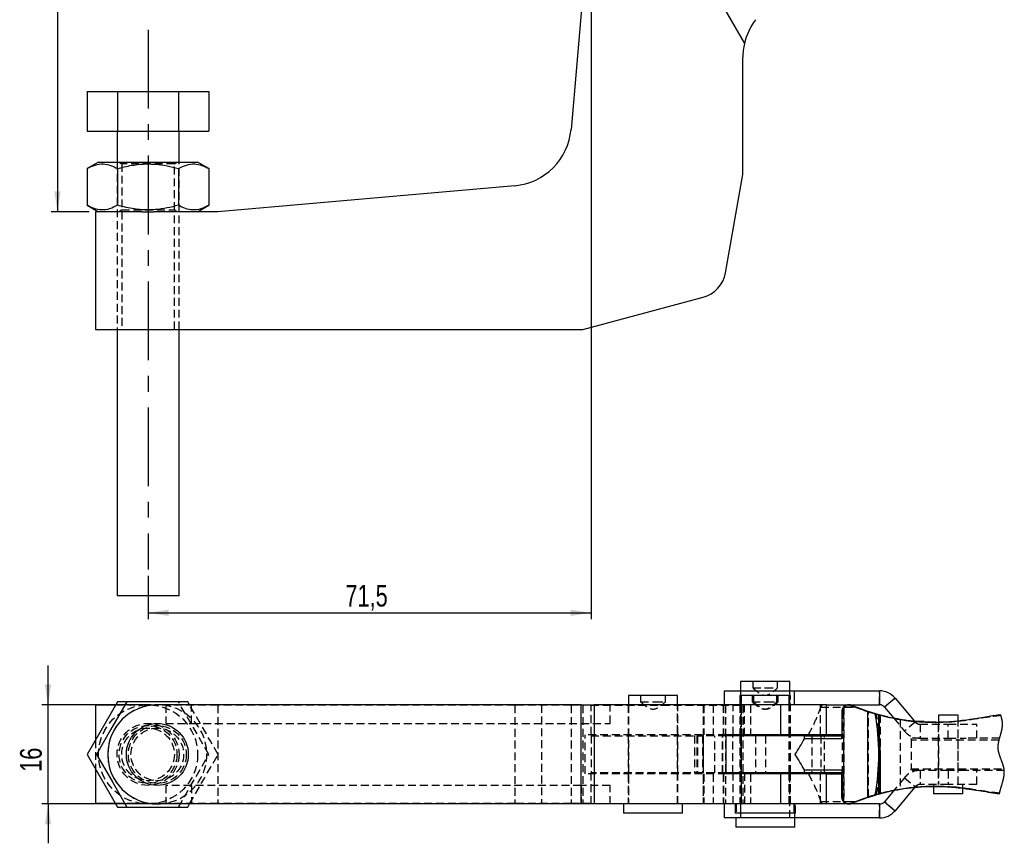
# Model space of a CAD drawing. Extents: x 35 to 398, y 17 to 289.
# Tile 1 of 3: x 35 to 194, y 17 to 150. Entities that reach past the tile are written whole.
import ezdxf

# ---------------------------------------------------------------- set-up
doc = ezdxf.new("R2010")
doc.units = 0
doc.linetypes.add('CENTERX2', pattern=[20.32, 12.7, -2.54, 2.54, -2.54])
doc.linetypes.add('HIDDEN', pattern=[1.905, 1.27, -0.635])
doc.layers.get('0').update_dxf_attribs({"linetype": 'CONTINUOUS'})
doc.styles.add('SLDTEXTSTYLE0', font='TXT', dxfattribs={"width": 0.75})
doc.dimstyles.new('SLDDIMSTYLE0', dxfattribs={"dimtxt": 3.5, "dimasz": 3.302, "dimexe": 0, "dimexo": 0.0625, "dimgap": 0.875, "dimtad": 1, "dimdec": 3, "dimrnd": 1e-09, "dimzin": 12, "dimtxsty": 'SLDTEXTSTYLE0', "dimsah": 1, "dimcen": 0.09, "dimazin": 3, "dimtfac": 1, "dimtdec": 3, "dimtofl": 0, "dimtmove": 0, "dimatfit": 3, "dimtolj": 1, "dimtzin": 12})
doc.dimstyles.new('SLDDIMSTYLE3', dxfattribs={"dimtxt": 3.5, "dimasz": 3.302, "dimexe": 0, "dimexo": 0.0625, "dimgap": 0.875, "dimtad": 1, "dimdec": 3, "dimrnd": 1e-09, "dimzin": 12, "dimtxsty": 'SLDTEXTSTYLE0', "dimsah": 1, "dimcen": 0.09, "dimazin": 3, "dimtfac": 1, "dimtdec": 3, "dimtmove": 0, "dimatfit": 3, "dimtolj": 1, "dimtzin": 12})

# ---------------------------------------------------------------- blocks, each defined once
blk = doc.blocks.new('_D')
at = {"color": 179, "linetype": 'CONTINUOUS'}
for p, q in [((48.39, 212.3), (40.26, 212.3)), ((41.26, 212.3), (41.26, 119.3)), ((46.39, 119.3), (40.26, 119.3))]:
    blk.add_line(p, q, dxfattribs=at)
for points in [[(41.26, 212.3), (40.76, 209), (41.77, 209)], [(41.26, 119.3), (41.77, 122.61), (40.76, 122.61)]]:
    blk.add_solid(points, dxfattribs=at)
at = {"color": 179, "linetype": 'CONTINUOUS', "insert": (36.75, 164.03, 0.1), "char_height": 3.5, "attachment_point": 1, "rotation": 90, "style": 'SLDTEXTSTYLE0'}
blk.add_mtext('93', dxfattribs=at)
blk = doc.blocks.new('_D_2')
at = {"color": 179, "linetype": 'CONTINUOUS'}
for p, q in [((127.39, 168.56), (127.39, 53.57)), ((55.89, 60.57), (55.89, 53.57)), ((55.89, 54.57), (127.39, 54.57))]:
    blk.add_line(p, q, dxfattribs=at)
for points in [[(55.89, 54.57), (59.19, 54.07), (59.19, 55.08)], [(127.39, 54.57), (124.08, 55.08), (124.08, 54.07)]]:
    blk.add_solid(points, dxfattribs=at)
at = {"color": 179, "linetype": 'CONTINUOUS', "insert": (87.74, 59.09, 0.1), "char_height": 3.5, "attachment_point": 1, "style": 'SLDTEXTSTYLE0'}
blk.add_mtext('71,5', dxfattribs=at)
blk = doc.blocks.new('_D_4')
at = {"color": 179, "linetype": 'CONTINUOUS'}
for p, q in [((39.75, 39.73), (39.75, 46.08)), ((56.39, 39.73), (38.75, 39.73)), ((39.75, 23.73), (39.75, 39.73)), ((56.39, 23.73), (38.75, 23.73)), ((39.75, 23.73), (39.75, 17.38))]:
    blk.add_line(p, q, dxfattribs=at)
for points in [[(39.75, 39.73), (40.25, 43.03), (39.24, 43.03)], [(39.75, 23.73), (39.24, 20.43), (40.25, 20.43)]]:
    blk.add_solid(points, dxfattribs=at)
at = {"color": 179, "linetype": 'CONTINUOUS', "insert": (35.23, 28.91, 3.6), "char_height": 3.5, "attachment_point": 1, "rotation": 90, "style": 'SLDTEXTSTYLE0'}
blk.add_mtext('16', dxfattribs=at)

msp = doc.modelspace()

# ---------------------------------------------------------------- linework, layer by layer
at = {"color": 7, "linetype": 'CONTINUOUS'}
for p, q in [((127.3858, 189.3038), (152.133, 146.4405)), ((127.3858, 169.5639), (124.1509, 132.588)), ((151.8859, 125.3038), (151.8859, 144.2309)), ((46.0709, 138.7038), (46.0709, 132.3038)), ((46.0709, 138.7038), (50.9784, 138.7038)), ((50.9784, 138.7038), (50.9784, 132.3038)), ((50.9784, 138.7038), (60.7933, 138.7038)), ((60.7933, 138.7038), (60.7933, 132.3038)), ((60.7933, 138.7038), (65.7008, 138.7038)), ((65.7008, 138.7038), (65.7008, 132.3038)), ((46.0709, 132.3038), (50.9784, 132.3038)), ((50.8858, 132.3038), (50.8858, 127.3038)), ((50.9784, 132.3038), (60.7933, 132.3038)), ((60.7933, 132.3038), (65.7008, 132.3038)), ((60.8858, 127.3038), (60.8858, 132.3038)), ((47.8859, 127.3038), (46.0709, 126.256)), ((47.8859, 127.3038), (63.8859, 127.3038)), ((65.7008, 126.256), (63.8859, 127.3038)), ((46.0709, 126.256), (46.0709, 120.3517)), ((50.9784, 126.256), (50.9784, 120.3517)), ((60.7933, 126.256), (60.7933, 120.3517)), ((65.7008, 126.256), (65.7008, 120.3517)), ((149.0924, 109.4616), (151.8859, 125.3038)), ((115.0605, 123.4976), (67.1257, 119.3038)), ((46.0709, 120.3517), (47.8859, 119.3038)), ((47.3858, 119.3038), (47.3858, 100.3038)), ((54.8878, 119.3038), (47.3858, 119.3038)), ((54.8878, 119.3038), (56.8839, 119.3038)), ((67.1257, 119.3038), (56.8839, 119.3038)), ((63.8859, 119.3038), (65.7008, 120.3517)), ((126.0693, 100.3038), (145.4625, 105.5002)), ((47.3858, 100.3038), (126.0693, 100.3038)), ((50.8858, 100.3038), (50.8858, 57.3038)), ((60.8858, 57.3038), (60.8858, 100.3038)), ((60.8858, 57.3038), (50.8858, 57.3038)), ((151.5208, 43.481), (151.5208, 41.981)), ((159.4583, 43.481), (151.5208, 43.481)), ((159.4583, 41.981), (159.4583, 43.481)), ((148.8896, 41.981), (148.8896, 39.731)), ((148.8896, 41.981), (160.2224, 41.981)), ((160.2224, 39.731), (160.2224, 41.981)), ((160.2224, 41.981), (173.9624, 41.981)), ((173.9624, 41.981), (173.9624, 39.731)), ((50.9784, 40.231), (46.0709, 31.731)), ((52.3753, 40.231), (50.9784, 40.231)), ((62.2933, 40.231), (52.4784, 40.231)), ((125.7927, 39.731), (57.3858, 39.731)), ((62.582, 39.731), (62.2933, 40.231)), ((125.7927, 23.731), (125.7927, 39.731)), ((125.7927, 39.731), (127.8633, 39.731)), ((127.8633, 39.731), (127.8633, 23.731)), ((157.974, 39.731), (127.8633, 39.731)), ((133.4171, 41.231), (133.4171, 39.731)), ((141.3546, 41.231), (133.4171, 41.231)), ((141.3546, 39.731), (141.3546, 41.231)), ((151.4171, 41.231), (151.4171, 39.731)), ((159.3546, 41.231), (151.4171, 41.231)), ((157.974, 39.731), (157.974, 34.881)), ((165.3859, 39.731), (157.974, 39.731)), ((159.3546, 39.731), (159.3546, 41.231)), ((165.3859, 34.881), (165.3859, 39.731)), ((165.3859, 39.731), (168.8183, 39.731)), ((168.968, 39.731), (168.8779, 39.731)), ((168.968, 39.731), (173.9624, 39.731)), ((176.452, 40.8201), (174.7284, 39.3738)), ((176.452, 40.8201), (179.5726, 37.1011)), ((47.3858, 39.6685), (47.3858, 34.0086)), ((50.6536, 39.6685), (47.3858, 39.6685)), ((170.0563, 39.331), (168.0744, 39.331)), ((169.2675, 39.6523), (169.3769, 39.6523)), ((170.0563, 39.331), (169.2675, 39.6523)), ((169.4891, 39.6523), (170.2757, 39.331)), ((173.2556, 38.2483), (170.0563, 39.331)), ((172.1799, 38.6052), (172.1196, 38.6052)), ((172.1196, 38.6052), (173.8676, 38.0891)), ((173.8314, 38.0891), (173.2556, 38.2483)), ((173.8563, 38.1389), (174.0358, 38.0891)), ((174.7284, 39.3738), (176.2343, 37.5792)), ((173.8676, 38.0891), (173.8314, 38.0891)), ((173.8544, 38.1263), (173.9922, 38.0891)), ((173.8676, 38.0891), (173.8676, 25.373)), ((183.4388, 38.081), (183.4388, 36.9182)), ((186.6138, 38.081), (183.4388, 38.081)), ((186.6138, 37.1192), (186.6138, 38.081)), ((157.974, 34.881), (149.1514, 34.881)), ((149.1514, 34.881), (149.1514, 28.581)), ((161.8214, 34.731), (149.1514, 34.731)), ((151.4171, 34.881), (151.4171, 34.731)), ((165.3859, 34.881), (157.974, 34.881)), ((159.3546, 34.731), (159.3546, 34.881)), ((159.4583, 34.731), (159.4583, 34.881)), ((159.562, 34.731), (159.562, 34.881)), ((161.8214, 34.231), (161.8214, 34.731)), ((161.8214, 34.731), (167.8661, 34.731)), ((167.8661, 34.231), (161.8214, 34.231)), ((167.8666, 34.881), (165.3859, 34.881)), ((167.8665, 34.731), (167.8661, 34.231)), ((167.8661, 34.231), (167.8661, 34.731)), ((167.8661, 34.731), (167.8665, 34.731)), ((46.0709, 31.731), (50.9784, 23.231)), ((47.3858, 29.4535), (47.3858, 23.7935)), ((161.8214, 28.731), (149.1514, 28.731)), ((151.4171, 28.731), (151.4171, 28.581)), ((159.3546, 28.581), (159.3546, 28.731)), ((159.4583, 28.581), (159.4583, 28.731)), ((159.562, 28.581), (159.562, 28.731)), ((161.8214, 28.731), (161.8214, 29.231)), ((161.8214, 29.231), (167.8661, 29.231)), ((167.8661, 28.731), (161.8214, 28.731)), ((167.8661, 29.231), (167.8665, 28.731)), ((167.8661, 29.231), (167.8661, 28.731)), ((167.8665, 28.731), (167.8661, 28.731)), ((157.974, 28.581), (149.1514, 28.581)), ((157.974, 28.581), (157.974, 23.731)), ((165.3859, 28.581), (157.974, 28.581)), ((165.3859, 23.731), (165.3859, 28.581)), ((165.3859, 28.581), (167.8666, 28.581)), ((176.2628, 25.9169), (174.7284, 24.0882)), ((179.6002, 26.3939), (176.452, 22.642)), ((182.6513, 26.5451), (182.6513, 25.381)), ((187.4013, 25.381), (187.4013, 26.2521)), ((187.923, 26.196), (188.8289, 26.0829)), ((168.0744, 24.131), (170.0563, 24.131)), ((169.2675, 23.8097), (170.0563, 24.131)), ((170.2757, 24.131), (169.4891, 23.8097)), ((170.0563, 24.131), (173.2556, 25.2138)), ((173.8676, 25.373), (172.1196, 24.8568)), ((172.1196, 24.8568), (172.1799, 24.8568)), ((173.2556, 25.2138), (173.8314, 25.373)), ((173.8314, 25.373), (173.8676, 25.373)), ((173.8366, 25.3309), (173.9922, 25.373)), ((174.0358, 25.373), (173.8563, 25.3231)), ((174.7284, 24.0882), (176.452, 22.642)), ((187.4013, 25.381), (182.6513, 25.381)), ((50.6536, 23.7935), (47.3858, 23.7935)), ((50.9784, 23.231), (52.3753, 23.231)), ((52.4784, 23.231), (62.2933, 23.231)), ((125.7927, 23.731), (57.3858, 23.731)), ((62.2933, 23.231), (62.582, 23.731)), ((127.8633, 23.731), (125.7927, 23.731)), ((157.974, 23.731), (127.8633, 23.731)), ((132.6234, 23.731), (132.6234, 22.231)), ((142.1484, 22.231), (142.1484, 23.731)), ((148.8896, 23.731), (148.8896, 21.481)), ((150.6233, 23.731), (150.6233, 22.231)), ((165.3859, 23.731), (157.974, 23.731)), ((160.1484, 22.231), (160.1484, 23.731)), ((160.2224, 23.731), (160.2224, 21.481)), ((168.8779, 23.731), (165.3859, 23.731)), ((168.8779, 23.731), (168.968, 23.731)), ((173.9624, 23.731), (168.968, 23.731)), ((169.3769, 23.8097), (169.2675, 23.8097)), ((173.9624, 23.731), (173.9624, 21.481)), ((142.1484, 22.231), (132.6234, 22.231)), ((160.2224, 21.481), (148.8896, 21.481)), ((160.1484, 22.231), (150.6233, 22.231)), ((150.7271, 21.481), (150.7271, 19.981)), ((173.9624, 21.481), (160.2224, 21.481)), ((160.2521, 19.981), (160.2521, 21.481)), ((160.2521, 19.981), (150.7271, 19.981))]:
    msp.add_line(p, q, dxfattribs=at)
at = {"color": 179, "linetype": 'CENTERX2'}
msp.add_line((55.8858, 148.6735), (55.8858, 61.5739), dxfattribs=at)
at = {"color": 7, "linetype": 'HIDDEN'}
for p, q in [((50.8858, 127.3038), (50.8858, 100.3038)), ((51.2126, 127.3038), (51.6358, 127.0075)), ((60.1358, 127.0075), (60.5591, 127.3038)), ((60.8858, 100.3038), (60.8858, 127.3038)), ((60.1358, 127.0075), (51.6358, 127.0075)), ((51.6358, 127.0075), (51.6358, 119.6002)), ((60.1358, 119.6002), (60.1358, 127.0075)), ((51.6358, 119.6002), (51.2126, 119.3038)), ((51.6358, 119.6002), (60.1358, 119.6002)), ((51.6358, 119.3038), (51.6358, 100.3038)), ((60.5591, 119.3038), (60.1358, 119.6002)), ((60.1358, 100.3038), (60.1358, 119.3038)), ((153.4896, 43.481), (153.4896, 42.481)), ((157.4896, 42.481), (157.4896, 43.481)), ((151.4896, 41.981), (151.4896, 39.731)), ((151.5208, 41.981), (151.5208, 21.481)), ((153.4896, 42.481), (155.4896, 42.481)), ((155.4896, 42.481), (157.4896, 42.481)), ((159.4583, 34.881), (159.4583, 41.981)), ((159.4896, 39.731), (159.4896, 41.981)), ((173.9624, 39.731), (173.9624, 41.981)), ((58.7317, 39.731), (58.7317, 36.731)), ((65.7008, 31.731), (60.7933, 40.231)), ((62.8828, 36.731), (62.8828, 39.731)), ((119.3859, 39.731), (119.3859, 23.731)), ((125.7927, 36.731), (125.7927, 39.731)), ((127.3858, 34.881), (127.3858, 39.731)), ((130.4449, 36.731), (130.4449, 39.731)), ((133.3859, 39.731), (133.3859, 34.881)), ((133.4171, 39.731), (133.4171, 23.731)), ((135.3859, 41.231), (135.3859, 40.231)), ((135.3859, 40.231), (137.7003, 40.231)), ((137.7003, 40.231), (139.3859, 40.231)), ((139.3859, 40.231), (139.3859, 41.231)), ((141.3546, 23.731), (141.3546, 39.731)), ((141.3859, 34.881), (141.3859, 39.731)), ((145.4897, 39.731), (145.4897, 34.881)), ((145.5933, 39.731), (145.5933, 34.881)), ((147.0935, 39.731), (147.0935, 34.881)), ((148.7256, 39.731), (148.7256, 34.881)), ((148.7601, 39.731), (148.7601, 34.881)), ((150.3435, 34.881), (150.3435, 39.731)), ((151.3859, 39.731), (151.3859, 34.881)), ((151.4171, 39.731), (151.4171, 34.881)), ((151.4896, 39.731), (151.4896, 34.881)), ((151.5933, 39.731), (151.5933, 34.881)), ((151.6245, 41.231), (151.6245, 23.731)), ((153.0935, 39.731), (153.0935, 34.881)), ((153.3859, 41.231), (153.3859, 40.231)), ((153.3859, 40.231), (155.7003, 40.231)), ((153.5933, 41.231), (153.5933, 40.231)), ((155.7003, 40.231), (157.3859, 40.231)), ((157.3859, 40.231), (157.3859, 41.231)), ((157.3859, 40.231), (157.5933, 40.231)), ((157.5933, 40.231), (157.5933, 41.231)), ((159.562, 41.231), (159.3546, 41.231)), ((159.3546, 34.881), (159.3546, 39.731)), ((159.3858, 34.881), (159.3858, 39.731)), ((159.4896, 34.881), (159.4896, 39.731)), ((159.562, 34.881), (159.562, 41.231)), ((159.5933, 34.881), (159.5933, 39.731)), ((164.4048, 34.881), (164.4048, 39.731)), ((164.6937, 39.731), (164.494, 39.331)), ((168.8183, 39.731), (168.8779, 39.731)), ((174.7284, 39.3738), (176.452, 40.8201)), ((67.1257, 39.6685), (50.6536, 39.6685)), ((67.1257, 39.6685), (67.1257, 23.7935)), ((115.0605, 39.6685), (67.1257, 39.6685)), ((115.0605, 39.6685), (115.0605, 23.7935)), ((124.1509, 39.6685), (115.0605, 39.6685)), ((124.1509, 39.6685), (124.1509, 23.7935)), ((127.3858, 39.6685), (124.1509, 39.6685)), ((126.0693, 39.6685), (126.0693, 23.7935)), ((127.3858, 39.6685), (152.133, 39.6685)), ((145.4625, 39.6685), (145.4625, 23.7935)), ((149.0924, 39.6685), (149.0924, 23.7935)), ((151.8859, 39.6685), (151.8859, 23.7935)), ((152.133, 34.731), (152.133, 39.6685)), ((164.494, 39.331), (170.2757, 39.331)), ((167.9087, 38.731), (167.8725, 38.731)), ((167.9087, 38.731), (167.9087, 34.731)), ((167.9108, 38.731), (167.9087, 38.731)), ((167.992, 38.731), (167.9108, 38.731)), ((167.9108, 38.731), (167.9108, 34.731)), ((167.9326, 38.948), (167.9326, 34.731)), ((167.992, 38.731), (167.992, 34.731)), ((168.1876, 39.4325), (168.1876, 24.0271)), ((168.1914, 24.131), (168.1914, 39.331)), ((169.4891, 39.6523), (169.3798, 39.6523)), ((170.2757, 39.331), (173.4624, 38.2483)), ((171.9983, 38.6708), (171.9983, 24.7913)), ((172.0318, 24.7913), (172.0318, 38.6708)), ((172.1196, 24.8568), (172.1196, 38.6052)), ((172.1799, 24.8568), (172.1799, 38.6052)), ((173.4624, 38.2483), (173.8563, 38.1389)), ((58.7317, 36.731), (62.8828, 36.731)), ((62.8828, 36.731), (125.7927, 36.731)), ((125.7927, 36.731), (130.4449, 36.731)), ((173.8676, 38.0891), (173.8314, 38.0891)), ((173.8676, 38.0891), (173.8676, 25.373)), ((174.0358, 38.0891), (173.9922, 38.0891)), ((173.9922, 38.0891), (173.9922, 25.373)), ((174.0358, 38.0891), (177.9728, 37.2807)), ((176.2343, 37.5792), (177.9857, 35.492)), ((178.1045, 37.2659), (177.2768, 37.3766)), ((177.2768, 37.3766), (177.2768, 26.0854)), ((179.7093, 36.9382), (177.9857, 35.492)), ((179.5726, 37.1011), (179.7093, 36.9382)), ((183.0451, 36.9416), (179.9725, 37.0562)), ((180.4753, 36.581), (180.4753, 34.331)), ((180.4753, 36.581), (185.0263, 36.581)), ((182.6453, 36.9057), (183.0777, 36.9162)), ((182.9004, 36.8973), (182.9352, 36.8973)), ((183.0434, 36.8973), (183.0782, 36.8973)), ((183.4263, 36.581), (183.4263, 34.331)), ((183.4388, 36.9182), (183.4388, 26.881)), ((185.0263, 34.331), (185.0263, 36.581)), ((185.0263, 36.581), (189.6263, 36.581)), ((186.6138, 26.881), (186.6138, 37.1192)), ((186.6263, 34.331), (186.6263, 36.581)), ((188.2673, 37.2845), (188.2333, 37.2845)), ((188.7248, 37.3791), (188.6911, 37.3791)), ((189.6263, 34.331), (189.6263, 36.581)), ((47.3858, 34.0086), (47.3858, 29.4535)), ((149.1514, 34.881), (126.4177, 34.881)), ((126.4177, 28.581), (126.4177, 34.881)), ((127.3858, 34.881), (127.3858, 34.731)), ((127.3858, 34.731), (127.3858, 28.731)), ((127.3858, 34.731), (145.3859, 34.731)), ((133.3859, 34.731), (133.3859, 28.731)), ((141.3859, 28.731), (141.3859, 34.731)), ((144.0759, 34.731), (144.0759, 28.731)), ((144.4358, 34.731), (144.4358, 28.731)), ((144.5525, 34.731), (144.5525, 28.731)), ((149.1514, 34.731), (145.3859, 34.731)), ((145.3859, 34.731), (145.3859, 28.731)), ((145.4896, 34.731), (145.4896, 28.731)), ((147.3859, 28.731), (147.3859, 34.731)), ((148.6218, 28.731), (148.6218, 34.731)), ((148.6564, 28.731), (148.6564, 34.731)), ((150.2398, 28.731), (150.2398, 34.731)), ((151.3859, 34.731), (151.3859, 28.731)), ((151.4171, 34.731), (151.4171, 28.731)), ((151.4896, 34.731), (151.4896, 28.731)), ((151.5933, 34.731), (151.5933, 28.731)), ((153.9323, 34.731), (153.9323, 28.731)), ((155.5358, 34.731), (155.5358, 28.731)), ((159.3546, 28.731), (159.3546, 34.731)), ((159.3859, 28.731), (159.3859, 34.731)), ((159.4583, 28.731), (159.4583, 34.731)), ((159.4896, 28.731), (159.4896, 34.731)), ((159.562, 28.731), (159.562, 34.731)), ((159.5933, 28.731), (159.5933, 34.731)), ((163.0394, 34.731), (163.0394, 28.731)), ((164.447, 34.731), (164.447, 28.731)), ((165.0858, 28.731), (165.0858, 34.731)), ((167.8665, 34.731), (167.9087, 34.731)), ((167.987, 34.881), (167.8666, 34.881)), ((167.9326, 34.731), (167.9087, 34.731)), ((167.9326, 34.731), (167.992, 34.731)), ((167.987, 28.581), (167.987, 34.881)), ((167.987, 34.881), (168.1122, 34.881)), ((179.0263, 34.231), (179.1263, 34.331)), ((179.0263, 34.231), (179.0263, 34.0436)), ((179.0263, 34.0436), (179.0263, 29.4185)), ((193.2478, 34.0436), (179.0263, 34.0436)), ((180.4753, 34.331), (179.1263, 34.331)), ((180.4753, 34.331), (185.0263, 34.331)), ((183.4263, 34.331), (183.4263, 29.131)), ((185.0263, 34.331), (187.9236, 34.331)), ((186.6263, 29.131), (186.6263, 34.331)), ((193.3226, 34.331), (187.9236, 34.331)), ((60.7933, 23.231), (65.7008, 31.731)), ((145.3859, 28.731), (127.3858, 28.731)), ((127.3858, 28.581), (127.3858, 28.731)), ((149.1514, 28.731), (145.3859, 28.731)), ((152.133, 28.731), (152.133, 23.7935)), ((167.9087, 28.731), (167.8665, 28.731)), ((167.9087, 24.731), (167.9087, 28.731)), ((167.9087, 28.731), (167.9326, 28.731)), ((167.9108, 24.731), (167.9108, 28.731)), ((167.9108, 28.731), (167.9108, 24.7216)), ((167.9326, 24.5141), (167.9326, 28.731)), ((167.992, 28.731), (167.9326, 28.731)), ((167.992, 24.731), (167.992, 28.731)), ((179.0263, 29.4185), (194.0301, 29.4185)), ((179.0263, 29.231), (179.0263, 29.4185)), ((179.1263, 29.131), (179.0263, 29.231)), ((180.4753, 29.131), (179.1263, 29.131)), ((180.4753, 29.131), (180.4753, 26.881)), ((185.0263, 29.131), (180.4753, 29.131)), ((183.4263, 29.131), (183.4263, 26.881)), ((185.0263, 29.131), (185.0263, 26.881)), ((187.9236, 29.131), (185.0263, 29.131)), ((186.6263, 26.881), (186.6263, 29.131)), ((194.0676, 29.131), (187.9236, 29.131)), ((189.6263, 26.881), (189.6263, 29.131)), ((149.1514, 28.581), (126.4177, 28.581)), ((127.3858, 23.731), (127.3858, 28.581)), ((133.3859, 28.581), (133.3859, 23.731)), ((141.3859, 23.731), (141.3859, 28.581)), ((145.4897, 28.581), (145.4897, 23.731)), ((145.5933, 28.581), (145.5933, 23.731)), ((147.0935, 28.581), (147.0935, 23.731)), ((148.7256, 28.581), (148.7256, 23.731)), ((148.7601, 28.581), (148.7601, 23.731)), ((150.3435, 23.731), (150.3435, 28.581)), ((151.3859, 28.581), (151.3859, 23.731)), ((151.4171, 28.581), (151.4171, 23.731)), ((151.4896, 28.581), (151.4896, 23.731)), ((151.5933, 28.581), (151.5933, 23.731)), ((153.0935, 28.581), (153.0935, 23.731)), ((159.3546, 23.731), (159.3546, 28.581)), ((159.3858, 23.731), (159.3858, 28.581)), ((159.4583, 21.481), (159.4583, 28.581)), ((159.4896, 23.731), (159.4896, 28.581)), ((159.562, 23.731), (159.562, 28.581)), ((159.5933, 23.731), (159.5933, 28.581)), ((164.4048, 23.731), (164.4048, 28.581)), ((167.8666, 28.581), (167.987, 28.581)), ((168.1122, 28.581), (167.987, 28.581)), ((177.9857, 27.9701), (176.2628, 25.9169)), ((177.9857, 27.9701), (179.7093, 26.5238)), ((62.8828, 26.731), (58.7317, 26.731)), ((58.7317, 26.731), (58.7317, 23.731)), ((125.7927, 26.731), (62.8828, 26.731)), ((62.8828, 26.731), (62.8828, 23.731)), ((125.7927, 26.731), (125.7927, 23.731)), ((130.4449, 26.731), (125.7927, 26.731)), ((130.4449, 23.731), (130.4449, 26.731)), ((175.4616, 25.7065), (174.0358, 25.373)), ((179.7093, 26.5238), (179.6002, 26.3939)), ((185.0263, 26.881), (180.4753, 26.881)), ((182.6513, 26.881), (182.6513, 26.5451)), ((182.9351, 26.5648), (182.9003, 26.5648)), ((183.0781, 26.5648), (183.0432, 26.5648)), ((184.6827, 26.5025), (184.0093, 26.5286)), ((189.6263, 26.881), (185.0263, 26.881)), ((187.4013, 26.2521), (187.4013, 26.881)), ((188.0953, 26.1775), (188.1291, 26.1775)), ((188.8289, 26.0829), (188.8629, 26.0829)), ((164.6937, 23.731), (164.494, 24.131)), ((164.494, 24.131), (170.2757, 24.131)), ((167.9087, 24.731), (167.8725, 24.731)), ((167.9108, 24.731), (167.9087, 24.731)), ((167.992, 24.731), (167.9108, 24.731)), ((173.4624, 25.2138), (170.2757, 24.131)), ((173.8563, 25.3231), (173.4624, 25.2138)), ((173.8314, 25.373), (173.8676, 25.373)), ((173.9922, 25.373), (174.0358, 25.373)), ((176.452, 22.642), (174.7284, 24.0882)), ((67.1257, 23.7935), (50.6536, 23.7935)), ((115.0605, 23.7935), (67.1257, 23.7935)), ((124.1509, 23.7935), (115.0605, 23.7935)), ((127.3858, 23.7935), (124.1509, 23.7935)), ((127.3858, 23.7935), (152.133, 23.7935)), ((150.8308, 23.731), (150.8308, 22.231)), ((151.4896, 23.731), (151.4896, 21.481)), ((159.4896, 21.481), (159.4896, 23.731)), ((160.3558, 22.231), (160.3558, 23.731)), ((169.3798, 23.8097), (169.4891, 23.8097)), ((173.9624, 21.481), (173.9624, 23.731)), ((160.3558, 22.231), (160.1484, 22.231))]:
    msp.add_line(p, q, dxfattribs=at)
at = {"color": 8, "linetype": 'CONTINUOUS'}
for p, q in [((168.1875, 39.731), (168.1876, 39.4325)), ((168.1876, 24.0271), (168.1875, 23.731))]:
    msp.add_line(p, q, dxfattribs=at)
at = {"color": 7, "linetype": 'CONTINUOUS', "flags": 128}
for points in [[(52.4784, 40.231), (51.1931, 38.0048), (49.8501, 35.6788), (48.7087, 33.7018), (47.5709, 31.731)], [(167.8725, 38.731), (167.87, 37.4256), (167.868, 36.0899), (167.8665, 34.731)], [(193.3058, 25.3884), (193.3123, 25.4211), (193.319, 25.4538), (193.3209, 25.4628), (193.3304, 25.5077), (193.3402, 25.5527), (193.3503, 25.5977), (193.3607, 25.6426), (193.3713, 25.6877), (193.3822, 25.7327), (193.3934, 25.7777), (193.4047, 25.8228), (193.4193, 25.8795), (193.4343, 25.9362), (193.4495, 25.993), (193.465, 26.0497), (193.4807, 26.1065), (193.5011, 26.179), (193.5219, 26.2515), (193.5429, 26.324), (193.5641, 26.3966), (193.5855, 26.4691), (193.6071, 26.5417), (193.6287, 26.6143), (193.6504, 26.687), (193.6721, 26.7596), (193.6937, 26.8322), (193.7152, 26.9049), (193.7365, 26.9775), (193.7577, 27.0502), (193.7786, 27.1228), (193.7948, 27.1799), (193.8108, 27.237), (193.8265, 27.2941), (193.842, 27.3511), (193.8573, 27.4082), (193.8722, 27.4652), (193.8868, 27.5222), (193.8987, 27.5696), (193.9103, 27.617), (193.9217, 27.6644), (193.9328, 27.7118), (193.9435, 27.7591), (193.954, 27.8065), (193.9636, 27.8511), (193.9729, 27.8957), (193.9819, 27.9403), (193.9905, 27.9849), (193.9989, 28.0295), (194.0069, 28.074), (194.0145, 28.1186), (194.0218, 28.1631), (194.0287, 28.2076), (194.0352, 28.2521), (194.04, 28.287), (194.0446, 28.3219), (194.049, 28.3568), (194.053, 28.3917), (194.0568, 28.4266), (194.0606, 28.4636), (194.064, 28.5006), (194.0671, 28.5375), (194.0699, 28.5744), (194.0723, 28.6114), (194.0744, 28.6483), (194.0761, 28.683), (194.0775, 28.7178), (194.0785, 28.7525), (194.0792, 28.7873), (194.0796, 28.822), (194.0797, 28.8567), (194.0794, 28.8913), (194.0787, 28.926), (194.0778, 28.9606), (194.0764, 28.9952), (194.0748, 29.0292), (194.0727, 29.0632), (194.0704, 29.0971), (194.0676, 29.131), (194.0647, 29.1633), (194.0614, 29.1955), (194.0578, 29.2278), (194.0539, 29.26), (194.0496, 29.2922), (194.0452, 29.3238), (194.0404, 29.3554), (194.0354, 29.3869), (194.0301, 29.4185), (194.0242, 29.452), (194.018, 29.4855), (194.0115, 29.519), (194.0047, 29.5525), (193.9976, 29.586), (193.9903, 29.6194), (193.9813, 29.6589), (193.9719, 29.6982), (193.9622, 29.7376), (193.9522, 29.777), (193.9416, 29.8171), (193.9307, 29.8572), (193.9196, 29.8973), (193.9081, 29.9374), (193.8963, 29.9775), (193.8842, 30.0175), (193.8719, 30.0576), (193.8582, 30.1012), (193.8442, 30.1449), (193.8299, 30.1886), (193.8154, 30.2322), (193.8007, 30.2758), (193.781, 30.333), (193.7611, 30.39), (193.7408, 30.4471), (193.7187, 30.5082), (193.6964, 30.5693), (193.6739, 30.6304), (193.6512, 30.6915), (193.6284, 30.7526), (193.5902, 30.8543), (193.5519, 30.9561), (193.5138, 31.0578), (193.4915, 31.1177), (193.4694, 31.1777), (193.4474, 31.2376), (193.4257, 31.2976), (193.4075, 31.3485), (193.3896, 31.3994), (193.3719, 31.4503), (193.3545, 31.5012), (193.3374, 31.5521), (193.3206, 31.603), (193.3077, 31.6431), (193.295, 31.6831), (193.2825, 31.7231), (193.2703, 31.7632), (193.2584, 31.8033), (193.2467, 31.8433), (193.2354, 31.8834), (193.2244, 31.9235), (193.2136, 31.9636), (193.2032, 32.0038), (193.1932, 32.0439), (193.1835, 32.0841), (193.1747, 32.122), (193.1662, 32.1599), (193.1581, 32.1978), (193.1503, 32.2357), (193.1429, 32.2736), (193.1366, 32.3081), (193.1305, 32.3425), (193.1247, 32.377), (193.1193, 32.4114), (193.1143, 32.4459), (193.1096, 32.4798), (193.1053, 32.5137), (193.1014, 32.5476), (193.0978, 32.5815), (193.0949, 32.6119), (193.0923, 32.6422), (193.0901, 32.6725), (193.0881, 32.7029), (193.0864, 32.7332), (193.085, 32.7636), (193.084, 32.794), (193.0832, 32.8244), (193.0828, 32.8592), (193.0827, 32.894), (193.083, 32.9288), (193.0836, 32.9636), (193.0847, 32.9984), (193.086, 33.0333), (193.0878, 33.0681), (193.0897, 33.1001), (193.0918, 33.1321), (193.0943, 33.1641), (193.097, 33.1961), (193.1, 33.2281), (193.1033, 33.2602), (193.1071, 33.2952), (193.1112, 33.3301), (193.1157, 33.3651), (193.1204, 33.4001), (193.1253, 33.4352), (193.1306, 33.4702), (193.1361, 33.5052), (193.1424, 33.5438), (193.1491, 33.5824), (193.156, 33.621), (193.1632, 33.6596), (193.1707, 33.6982), (193.1794, 33.7413), (193.1883, 33.7845), (193.1976, 33.8276), (193.2071, 33.8708), (193.2169, 33.914), (193.227, 33.9571), (193.2373, 34.0004), (193.2478, 34.0436), (193.2622, 34.101), (193.2768, 34.1585), (193.2918, 34.216), (193.3071, 34.2735), (193.3226, 34.331), (193.3427, 34.4042), (193.3631, 34.4774), (193.3836, 34.5506), (193.4044, 34.6238), (193.4253, 34.6971), (193.4462, 34.7703), (193.4671, 34.8436), (193.4861, 34.9108), (193.5051, 34.9779), (193.5238, 35.0451), (193.5423, 35.1123), (193.5606, 35.1795), (193.5785, 35.2467), (193.5933, 35.3031), (193.6078, 35.3595), (193.622, 35.4159), (193.6358, 35.4723), (193.6464, 35.5166), (193.6567, 35.561), (193.6668, 35.6053), (193.6766, 35.6496), (193.6851, 35.6891), (193.6934, 35.7286), (193.7014, 35.7682), (193.7091, 35.8077), (193.7166, 35.8472), (193.7238, 35.8867), (193.7307, 35.9263), (193.7373, 35.9657), (193.7437, 36.0062), (193.7498, 36.0466), (193.7555, 36.087), (193.7609, 36.1274), (193.7658, 36.1678), (193.7695, 36.1995), (193.7729, 36.2312), (193.7761, 36.2629), (193.779, 36.2946), (193.7816, 36.3263), (193.784, 36.358), (193.7862, 36.3897), (193.788, 36.4214), (193.7896, 36.453), (193.7909, 36.4847), (193.7918, 36.5158), (193.7925, 36.5468), (193.7929, 36.5779), (193.7931, 36.609), (193.7929, 36.6406), (193.7924, 36.6722), (193.7915, 36.7038), (193.7904, 36.7353), (193.7889, 36.7669), (193.7871, 36.7979), (193.785, 36.8289), (193.7825, 36.8599), (193.7798, 36.8908), (193.7767, 36.9224), (193.7732, 36.954), (193.7695, 36.9855), (193.7654, 37.0171), (193.761, 37.0486), (193.7564, 37.0802), (193.7515, 37.1117), (193.7456, 37.1468), (193.7395, 37.1819), (193.733, 37.2169), (193.7262, 37.252), (193.7191, 37.2871), (193.7117, 37.3221), (193.704, 37.3571), (193.696, 37.3922), (193.6874, 37.4288), (193.6785, 37.4655), (193.6693, 37.5021), (193.6598, 37.5388), (193.6501, 37.5754), (193.6401, 37.612), (193.6278, 37.656), (193.6152, 37.6999), (193.6023, 37.7438), (193.5891, 37.7877), (193.5756, 37.8316), (193.5621, 37.8747), (193.5484, 37.9178), (193.5345, 37.9608), (193.5205, 38.0039), (193.5176, 38.0125), (193.5007, 38.0633), (193.4836, 38.1142), (193.481, 38.1218)], [(47.5709, 31.731), (48.8562, 29.5048), (50.1991, 27.1788), (51.3405, 25.2018), (52.4784, 23.231)], [(167.8725, 24.731), (167.87, 26.0365), (167.868, 27.3722), (167.8665, 28.731)]]:
    msp.add_lwpolyline(points, dxfattribs=at)
at = {"color": 7, "linetype": 'HIDDEN', "flags": 128}
for points in [[(67.2008, 31.731), (65.9155, 33.9572), (64.5726, 36.2832), (63.4312, 38.2603), (62.582, 39.731)], [(168.1122, 28.581), (168.1134, 30.6767), (168.1134, 32.7854), (168.1122, 34.881)], [(62.582, 23.731), (63.5786, 25.4572), (64.9215, 27.7832), (66.063, 29.7603), (67.2008, 31.731)]]:
    msp.add_lwpolyline(points, dxfattribs=at)
at = {"color": 7, "linetype": 'HIDDEN'}
for centre, radius in [((55.8858, 31.731), 8), ((55.8858, 31.731), 5), ((55.8858, 31.731), 4.6733), ((55.8858, 31.731), 4.25), ((57.3858, 31.731), 4.6733), ((57.3858, 31.731), 4.25)]:
    msp.add_circle(centre, radius, dxfattribs=at)
at = {"color": 7, "linetype": 'CONTINUOUS'}
msp.add_circle((57.3858, 31.731), 5, dxfattribs=at)
for centre, radius, start, end in [((161.8859, 144.2309), 10, 142.689094, 167.234677), ((161.8859, 144.2309), 10, 167.234677, 180), ((114.1889, 133.4595), 10, 275.000001, 355), ((144.1684, 110.3298), 5, 285.000001, 349.999999), ((173.9624, 38.731), 3.25, 39.999973, 90.000009), ((57.3858, 31.731), 8, 90.000027, 269.999973), ((168.9891, 38.7364), 0.9947, 67.052566, 89.998138), ((173.9623, 38.731), 1, 40.000165, 89.999767), ((182.9574, 71.7324), 34.8363, 247.055525, 251.978446), ((136.9575, 31.7908), 36.868, 359.907177, 10.087492), ((136.9575, 31.6713), 36.868, 349.912508, 0.092823), ((182.9574, -8.2704), 34.8363, 108.021554, 112.944475), ((173.9623, 24.731), 1, 270.000233, 319.999835), ((168.9891, 24.7257), 0.9947, 270.001862, 292.947434), ((173.9624, 24.731), 3.25, 269.999991, 320.000027)]:
    msp.add_arc(centre, radius, start, end, dxfattribs=at)
at = {"color": 7, "linetype": 'HIDDEN'}
for centre, radius, start, end in [((57.3858, 31.731), 8, 89.999983, 180.000063), ((57.3858, 31.731), 8, 269.999973, 90.000027), ((168.9895, 38.7348), 0.9963, 90.024218, 143.237346), ((168.9898, 38.7257), 1.0053, 67.175806, 90.001794), ((168.9062, 38.731), 0.9975, 167.438918, 179.999478), ((183.0209, 72.0603), 35.1619, 247.172852, 251.730798), ((137.7568, 31.7901), 36.285, 359.906664, 10.252315), ((180.4753, 37.581), 1, 219.999898, 270.000148), ((180.4753, 37.581), 3.25, 219.999973, 270.000042), ((57.3858, 31.731), 8, 179.999937, 270.000017), ((137.7568, 31.6719), 36.285, 349.747685, 0.093336), ((180.4753, 25.881), 3.25, 89.999958, 140.000027), ((180.4753, 25.881), 1, 89.999852, 140.000102), ((168.9062, 24.731), 0.9975, 180.000522, 192.561082), ((168.9895, 24.7272), 0.9961, 216.759003, 269.979433), ((183.0209, -8.5982), 35.1619, 108.269202, 112.827148), ((168.9898, 24.7363), 1.0053, 269.998206, 292.824194)]:
    msp.add_arc(centre, radius, start, end, dxfattribs=at)
at = {"color": 7, "linetype": 'CONTINUOUS'}
for points, knots in [([(46.0709, 126.256), (46.4968, 126.4752), (47.3579, 126.9185), (48.6338, 127.0807), (49.8534, 126.8427), (50.6011, 126.4527), (50.9784, 126.256)], [0, 0, 0, 0, 0.26460497, 0.53494771, 0.76534304, 1, 1, 1, 1]), ([(50.9784, 126.256), (51.3345, 126.3537), (52.4957, 126.6723), (54.5334, 127.0236), (56.861, 127.0367), (58.9616, 126.7424), (60.1805, 126.4187), (60.7933, 126.256)], [0, 0, 0, 0, 0.11125769, 0.36275138, 0.62031535, 0.80911535, 1, 1, 1, 1]), ([(60.7933, 126.256), (61.2193, 126.4752), (62.0804, 126.9185), (63.3562, 127.0807), (64.5758, 126.8427), (65.3235, 126.4527), (65.7008, 126.256)], [0, 0, 0, 0, 0.26460494, 0.53494755, 0.76534314, 1, 1, 1, 1]), ([(50.9784, 120.3517), (50.5524, 120.1324), (49.6913, 119.6891), (48.4155, 119.5269), (47.1959, 119.765), (46.4482, 120.1549), (46.0709, 120.3517)], [0, 0, 0, 0, 0.26460476, 0.53494775, 0.76534295, 1, 1, 1, 1]), ([(60.7933, 120.3517), (60.1867, 120.1905), (58.9679, 119.8665), (56.8886, 119.5739), (54.5551, 119.5817), (52.5163, 119.9297), (51.3345, 120.254), (50.9784, 120.3517)], [0, 0, 0, 0, 0.18896406, 0.37968238, 0.63081963, 0.88874258, 1, 1, 1, 1]), ([(65.7008, 120.3517), (65.2749, 120.1324), (64.4138, 119.6891), (63.1379, 119.5269), (61.9183, 119.765), (61.1706, 120.1549), (60.7933, 120.3517)], [0, 0, 0, 0, 0.26460497, 0.53494788, 0.76534302, 1, 1, 1, 1]), ([(168.0744, 39.331), (168.164, 39.4255), (168.351, 39.6229), (168.7052, 39.7343), (169.0215, 39.7351), (169.1863, 39.6796), (169.2675, 39.6523)], [0, 0, 0, 0, 0.291381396, 0.608492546, 0.80701589, 1, 1, 1, 1]), ([(169.1009, 39.731), (169.1878, 39.7253), (169.3213, 39.7164), (169.4457, 39.6689), (169.4891, 39.6523)], [0, 0, 0, 0, 0.6515174, 1, 1, 1, 1]), ([(168.0744, 39.331), (168.0012, 39.2082), (167.8896, 39.0206), (167.8769, 38.8053), (167.8725, 38.731)], [0, 0, 0, 0, 0.65517005, 1, 1, 1, 1]), ([(173.8314, 25.373), (173.8301, 26.1527), (173.8274, 27.758), (173.8255, 30.3008), (173.8254, 33.0169), (173.8273, 35.6503), (173.8302, 37.3462), (173.8314, 38.0891)], [0, 0, 0, 0, 0.18396511, 0.37872316, 0.59990127, 0.82474702, 1, 1, 1, 1]), ([(173.8255, 31.731), (173.8256, 32.4193), (173.8259, 33.7958), (173.8278, 35.9151), (173.8302, 37.3462), (173.8314, 38.0891)], [0, 0, 0, 0, 0.32474697, 0.64949405, 1, 1, 1, 1]), ([(188.6911, 37.3791), (188.5619, 37.358), (187.542, 37.1908), (185.6138, 36.968), (183.0342, 36.8673), (180.5963, 36.9478), (178.3049, 37.176), (176.0461, 37.5413), (174.5652, 37.9076), (173.8314, 38.0891)], [0, 0, 0, 0, 0.02621659, 0.20686551, 0.38806353, 0.54249442, 0.69473816, 0.84874665, 1, 1, 1, 1]), ([(173.8676, 38.0891), (174.9856, 37.8249), (177.2737, 37.2841), (180.3212, 36.9468), (182.229, 36.9107), (182.9352, 36.8973)], [0, 0, 0, 0, 0.37568018, 0.76889394, 1, 1, 1, 1]), ([(193.481, 38.1218), (192.7811, 38.0206), (191.182, 37.7893), (189.5876, 37.5268), (188.6911, 37.3791)], [0, 0, 0, 0, 0.43767708, 1, 1, 1, 1]), ([(160.3297, 31.731), (160.3344, 31.7385), (160.8519, 32.5594), (161.3389, 33.399), (161.8214, 34.231)], [0, 0, 0, 0, 0.009060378, 1, 1, 1, 1]), ([(161.8214, 29.231), (161.3389, 30.0631), (160.8519, 30.9027), (160.3344, 31.7236), (160.3297, 31.731)], [0, 0, 0, 0, 0.99093962, 1, 1, 1, 1]), ([(173.8314, 25.373), (173.8301, 26.1527), (173.8274, 27.758), (173.8258, 29.8774), (173.8256, 31.217), (173.8255, 31.731)], [0, 0, 0, 0, 0.36793021, 0.75744632, 1, 1, 1, 1]), ([(173.8314, 25.373), (175.1887, 25.6866), (177.9805, 26.3318), (181.803, 26.6033), (185.2084, 26.5401), (187.1263, 26.2992), (188.0953, 26.1775)], [0, 0, 0, 0, 0.29026129, 0.59703113, 0.79640202, 1, 1, 1, 1]), ([(182.9353, 26.5484), (182.4207, 26.5483), (181.1527, 26.5481), (178.9906, 26.3655), (176.4703, 26.0091), (174.7315, 25.5841), (173.8676, 25.373)], [0, 0, 0, 0, 0.16830701, 0.41470601, 0.70918433, 1, 1, 1, 1]), ([(188.0953, 26.1775), (188.1646, 26.1672), (189.8036, 25.9219), (191.544, 25.6729), (193.2191, 25.4661), (193.319, 25.4538)], [0, 0, 0, 0, 0.03986822, 0.94275449, 1, 1, 1, 1]), ([(188.8289, 26.0829), (189.8369, 25.9165), (191.3269, 25.6704), (192.822, 25.4573), (193.3058, 25.3884)], [0, 0, 0, 0, 0.67643397, 1, 1, 1, 1]), ([(167.8725, 24.731), (167.884, 24.6106), (167.9047, 24.3939), (168.0222, 24.2119), (168.0744, 24.131)], [0, 0, 0, 0, 0.55600524, 1, 1, 1, 1]), ([(169.2675, 23.8097), (169.1812, 23.7808), (169.0541, 23.7382), (168.784, 23.7231), (168.4534, 23.7902), (168.194, 23.9791), (168.0879, 24.1139), (168.0744, 24.131)], [0, 0, 0, 0, 0.20517647, 0.3017613, 0.61094312, 0.95054002, 1, 1, 1, 1]), ([(169.4891, 23.8097), (169.403, 23.7802), (169.2764, 23.7367), (169.1434, 23.7324), (169.1009, 23.731)], [0, 0, 0, 0, 0.68036089, 1, 1, 1, 1])]:
    msp.add_open_spline(points, degree=3, knots=knots, dxfattribs=at)
at = {"color": 7, "linetype": 'HIDDEN'}
for points, knots in [([(153.4896, 42.481), (154.1562, 41.8802), (155.4896, 40.6784), (156.8229, 41.8802), (157.4896, 42.481)], [0, 0, 0, 0, 0.49999998, 1, 1, 1, 1]), ([(135.3859, 40.231), (136.0525, 39.6302), (137.3859, 38.4284), (138.7192, 39.6302), (139.3859, 40.231)], [0, 0, 0, 0, 0.49999983, 1, 1, 1, 1]), ([(153.3859, 40.231), (154.0525, 39.6302), (155.3859, 38.4284), (156.7192, 39.6302), (157.3859, 40.231)], [0, 0, 0, 0, 0.49999996, 1, 1, 1, 1]), ([(153.5933, 40.231), (154.2599, 39.6302), (155.5933, 38.4284), (156.9266, 39.6302), (157.5933, 40.231)], [0, 0, 0, 0, 0.50000002, 1, 1, 1, 1]), ([(162.4561, 34.881), (162.8411, 35.6187), (163.5969, 37.067), (164.1987, 38.5858), (164.494, 39.331)], [0, 0, 0, 0, 0.50929363, 1, 1, 1, 1]), ([(167.9326, 38.948), (167.9216, 38.8777), (167.9102, 38.8056), (167.9108, 38.7329), (167.9108, 38.731)], [0, 0, 0, 0, 0.97405631, 1, 1, 1, 1]), ([(167.9326, 38.948), (167.9216, 38.8777), (167.9102, 38.8056), (167.9108, 38.7329), (167.9108, 38.731)], [0, 0, 0, 0, 0.97405631, 1, 1, 1, 1]), ([(168.1914, 39.331), (168.1369, 39.2449), (168.021, 39.0618), (168.002, 38.8455), (167.992, 38.731)], [0, 0, 0, 0, 0.47054383, 1, 1, 1, 1]), ([(172.0318, 38.6708), (172.1038, 38.6478), (172.377, 38.5607), (172.9646, 38.3767), (173.5014, 38.2215), (173.8367, 38.1311), (173.8544, 38.1263)], [0, 0, 0, 0, 0.11913688, 0.45223949, 0.97105773, 1, 1, 1, 1]), ([(174.0358, 38.0891), (174.0371, 37.3093), (174.0398, 35.704), (174.0417, 33.1612), (174.0418, 30.4451), (174.0399, 27.8117), (174.037, 26.1158), (174.0358, 25.373)], [0, 0, 0, 0, 0.18396511, 0.37872316, 0.59990126, 0.82474702, 1, 1, 1, 1]), ([(174.0358, 38.0891), (174.0371, 37.3093), (174.0398, 35.704), (174.0414, 33.5847), (174.0416, 32.2451), (174.0417, 31.731)], [0, 0, 0, 0, 0.367930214, 0.757446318, 1, 1, 1, 1]), ([(182.9352, 36.8973), (183.8964, 36.9171), (185.8362, 36.957), (187.7562, 37.2376), (188.7248, 37.3791)], [0, 0, 0, 0, 0.49549105, 1, 1, 1, 1]), ([(193.5176, 38.0125), (193.1756, 37.9703), (191.4109, 37.7524), (189.6516, 37.4934), (188.2333, 37.2845)], [0, 0, 0, 0, 0.19377866, 1, 1, 1, 1]), ([(193.5205, 38.0039), (192.3026, 37.8478), (190.619, 37.6321), (188.8703, 37.3748), (188.3366, 37.2949), (188.2673, 37.2845)], [0, 0, 0, 0, 0.69465081, 0.96036459, 1, 1, 1, 1]), ([(188.7248, 37.3791), (189.7938, 37.5555), (191.3776, 37.8169), (192.9669, 38.0413), (193.4836, 38.1142)], [0, 0, 0, 0, 0.67495221, 1, 1, 1, 1]), ([(174.0417, 31.731), (174.0416, 31.0428), (174.0413, 29.6663), (174.0394, 27.5469), (174.037, 26.1158), (174.0358, 25.373)], [0, 0, 0, 0, 0.32474697, 0.64949405, 1, 1, 1, 1]), ([(162.4561, 28.581), (162.8411, 27.8434), (163.5969, 26.3951), (164.1987, 24.8763), (164.494, 24.131)], [0, 0, 0, 0, 0.50929363, 1, 1, 1, 1]), ([(183.3713, 26.5534), (183.2736, 26.5587), (183.0407, 26.5712), (182.8078, 26.5586), (182.6726, 26.5513)], [0, 0, 0, 0, 0.41965328, 1, 1, 1, 1]), ([(182.7052, 26.5505), (182.8179, 26.5578), (183.0264, 26.5713), (183.235, 26.5587), (183.3309, 26.5529)], [0, 0, 0, 0, 0.5402442, 1, 1, 1, 1]), ([(188.1291, 26.1775), (186.6474, 26.3656), (184.9197, 26.5849), (183.1827, 26.5529), (182.9353, 26.5484)], [0, 0, 0, 0, 0.85758623, 1, 1, 1, 1]), ([(188.8629, 26.0829), (188.7337, 26.104), (187.7145, 26.27), (186.5237, 26.4378), (185.4563, 26.4734), (185.2905, 26.4789)], [0, 0, 0, 0, 0.10921891, 0.86154852, 1, 1, 1, 1]), ([(193.3209, 25.4628), (192.7484, 25.5346), (191.015, 25.7519), (189.2867, 26.0068), (188.1291, 26.1775)], [0, 0, 0, 0, 0.33024313, 1, 1, 1, 1]), ([(167.9326, 24.5141), (167.9216, 24.5843), (167.9102, 24.6565), (167.9108, 24.7291), (167.9108, 24.731)], [0, 0, 0, 0, 0.97405631, 1, 1, 1, 1]), ([(167.9326, 24.5141), (167.9216, 24.5843), (167.9102, 24.6565), (167.9108, 24.7291), (167.9108, 24.731)], [0, 0, 0, 0, 0.97405631, 1, 1, 1, 1]), ([(167.992, 24.731), (168.0006, 24.6313), (168.0176, 24.4352), (168.1141, 24.2384), (168.1808, 24.1457), (168.1914, 24.131)], [0, 0, 0, 0, 0.46524867, 0.91539228, 1, 1, 1, 1]), ([(172.0318, 24.7913), (172.1038, 24.8142), (172.377, 24.9014), (172.9646, 25.0854), (173.4954, 25.2389), (173.8248, 25.3278), (173.8366, 25.3309)], [0, 0, 0, 0, 0.12030677, 0.45668033, 0.9805932, 1, 1, 1, 1])]:
    msp.add_open_spline(points, degree=3, knots=knots, dxfattribs=at)

# ---------------------------------------------------------------- dimensions: what is measured, and where the dimension line sits
at = {"color": 179, "linetype": 'CONTINUOUS'}
for base, p1, p2, dimstyle, picture, middle in [((41.2645, 119.3038), (49.3859, 212.3038), (47.3858, 119.3038), 'SLDDIMSTYLE0', '_D', (41.2645, 168.0393)), ((39.7463, 39.731), (57.3859, 23.731), (57.3859, 39.731), 'SLDDIMSTYLE3', '_D_4', (39.7463, 32.9153))]:
    dim = msp.add_linear_dim(base=base, p1=p1, p2=p2, angle=90, dimstyle=dimstyle, dxfattribs=at)
    dim.commit()
    dim.dimension.update_dxf_attribs({"geometry": picture, "text_midpoint": middle, "dimtype": 160})
dim = msp.add_linear_dim(base=(127.3858, 54.5739), p1=(55.8858, 61.5739), p2=(127.3858, 169.5639), dimstyle='SLDDIMSTYLE0', dxfattribs=at)
dim.commit()
dim.dimension.update_dxf_attribs({"geometry": '_D_2', "text_midpoint": (93.684, 54.5739), "dimtype": 160})

doc.saveas('drawing.dxf')
